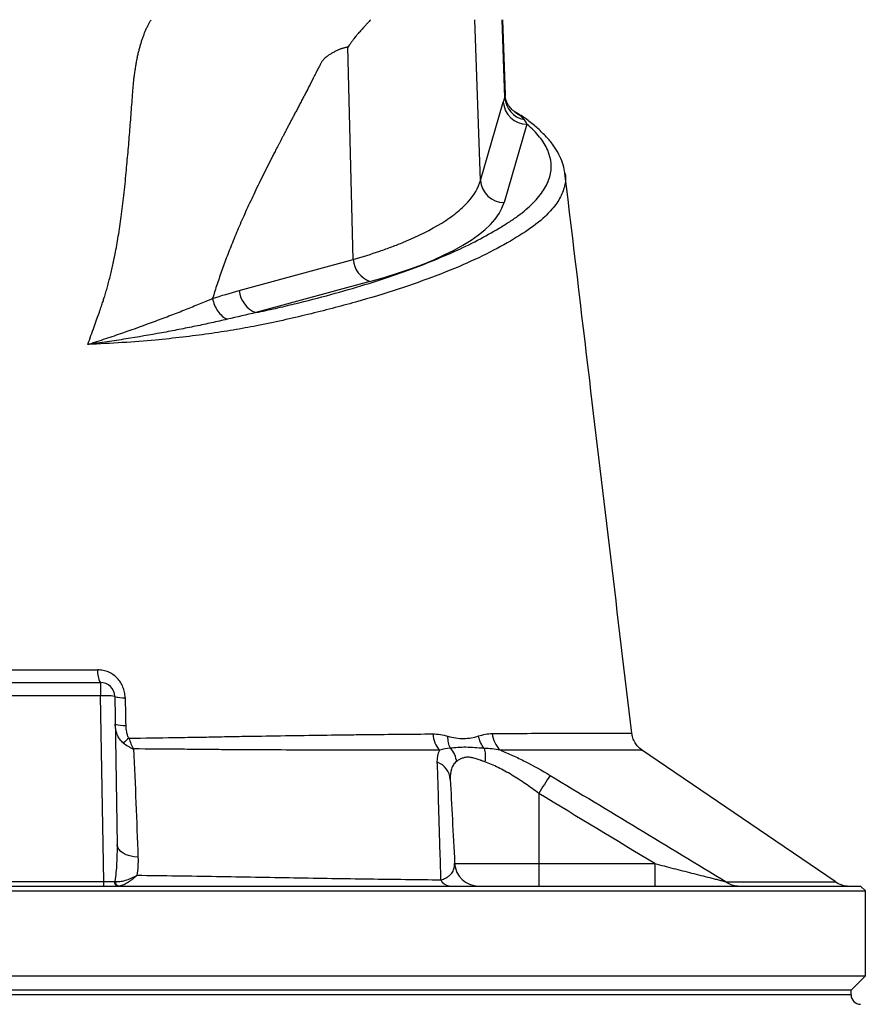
# Model space of a CAD drawing. Header units: millimetres. Extents: x 3953 to 8518, y 1316 to 11026.
# Tile 5 of 6: x 6218 to 7111, y 8681 to 9721. Entities that reach past the tile are written whole.
import ezdxf

# ---------------------------------------------------------------- set-up
doc = ezdxf.new("R2010")
doc.units = ezdxf.units.MM
doc.header["$LTSCALE"] = 5

msp = doc.modelspace()

# ---------------------------------------------------------------- linework, layer by layer
at = {"color": 7, "linetype": 'Continuous', "lineweight": 25}
for p, q in [((6704.5, 9551.3), (6698.6, 9721.1)), ((6730.3, 9638.8), (6727.4, 9721.1)), ((6730.9, 9641.6), (6728.1, 9721.1)), ((6570, 9467.8), (6564.5, 9692)), ((6704.5, 9551.3), (6728.6, 9634.1)), ((6753.5, 9610.8), (6729.4, 9528)), ((6793.6, 9558.6), (6793.7, 9558.4)), ((6449.8, 9435), (6570, 9467.8)), ((6587.7, 9444.6), (6467.5, 9411.7)), ((6167.9, 9021.1), (6303.4, 9021.1)), ((6303.4, 9021.1), (6303.4, 9006.9)), ((6303.4, 9006.9), (6167.9, 9006.9)), ((6306.8, 8810.9), (6303.4, 9006.9)), ((6318.4, 9006.4), (6321.2, 8849.7)), ((6863.7, 8967.4), (6863.7, 8967.4)), ((7078.8, 8810.8), (6874.6, 8949.9)), ((6766, 8903.9), (6766, 8829.8)), ((6677.2, 8829.8), (6766, 8829.8)), ((6766, 8829.8), (6766, 8806.1)), ((6766, 8829.8), (6888.4, 8829.8)), ((6888.4, 8829.8), (6888.4, 8806.1)), ((6164.5, 8810.9), (6306.8, 8810.9)), ((6306.8, 8806.1), (6306.8, 8810.9)), ((5360.7, 8801.1), (7110.7, 8801.1)), ((5365.7, 8806.1), (7105.7, 8806.1)), ((7110.7, 8801.1), (7105.7, 8806.1)), ((7110.7, 8711.1), (7110.7, 8801.1)), ((5360.7, 8711.1), (7110.7, 8711.1)), ((7095.7, 8696.1), (7110.7, 8711.1)), ((6235.7, 8696.1), (5375.7, 8696.1)), ((7095.7, 8696.1), (6235.7, 8696.1)), ((7095.7, 8691.2), (7095.7, 8696.1))]:
    msp.add_line(p, q, dxfattribs=at)
at = {"color": 8, "linetype": 'Continuous', "lineweight": 25}
for p, q in [((6235.7, 8691.2), (5375.7, 8691.2)), ((7095.7, 8691.2), (6235.7, 8691.2))]:
    msp.add_line(p, q, dxfattribs=at)
at = {"color": 7, "linetype": 'Continuous', "lineweight": 25, "flags": 128}
msp.add_lwpolyline([(6343, 8836.5), (6338.6, 8837), (6334.5, 8837.9), (6330.7, 8839.2), (6327.5, 8840.8), (6324.8, 8842.7), (6322.8, 8844.9), (6321.6, 8847.3), (6321.2, 8849.7)], dxfattribs=at)
at = {"color": 7, "linetype": 'Continuous', "lineweight": 25}
for centre, radius, start, end in [((6753.7, 9636), 25.2, 184.3381, 269.5004), ((6755.4, 9640.2), 25.1, 183.3083, 258.6499), ((6729.6, 9553.2), 25.2, 184.3381, 269.5004), ((6597.5, 9470.4), 27.6, 185.3432, 249.2251), ((6477.3, 9437.6), 27.6, 185.3432, 249.2251), ((6320.1, 9031.5), 19.7, 171.457, 211.8655), ((6303.4, 9006.1), 15, 1, 90), ((6308.4, 8934.8), 72.3, 82.0416, 93.962), ((6326.8, 9030), 25.1, 250.463, 276.094), ((6327.3, 9002.3), 26.6, 251.7277, 275.8115), ((6681.9, 8968.4), 27.8, 183.3207, 222.7062), ((6743.4, 8969.1), 26.5, 183.9656, 227.277), ((6388.1, 8893.5), 87.9, 128.4857, 133.5301), ((6651.1, 8916.9), 21.6, 4.7371, 68.6701), ((7112.9, 8697.7), 403.5, 146.0682, 149.2737), ((6702.2, 8831.1), 25, 183, 270), ((6322.3, 8810.5), 4.43, 174.955, 260.7137), ((6323.7, 8810.9), 4.77, 179.3371, 260.4312), ((6672.7, 8816.9), 10.8, 202.7944, 263.0288), ((6976.3, 8825.8), 19.6, 230.6056, 269.5553), ((7093.4, 8831.1), 25, 234.37, 269.9987), ((7105.7, 8691.2), 10, 180, 269)]:
    msp.add_arc(centre, radius, start, end, dxfattribs=at)
for centre, major_axis, ratio, start_param, end_param in [((6230.4, 9538.5), (500.5, 0), 0.267961, 5.50752, 6.205244), ((6306.8, 8811.1), (15, -0.1), 0.017433, 4.713708, 5.545875)]:
    msp.add_ellipse(centre, major_axis=major_axis, ratio=ratio, start_param=start_param, end_param=end_param, dxfattribs=at)
for points, knots in [([(6293.4, 9387.4), (6294.5, 9390.5), (6296.6, 9396.5), (6299.5, 9404.8), (6302.1, 9412), (6304.2, 9418.2), (6306, 9423.2), (6307.3, 9427.2), (6308.3, 9430.4), (6309.1, 9433.3), (6310, 9436.1), (6310.8, 9439.1), (6311.6, 9442), (6312.4, 9445), (6313.1, 9448), (6313.9, 9451.1), (6314.6, 9454.2), (6315.4, 9457.3), (6316.1, 9460.5), (6316.8, 9463.7), (6317.5, 9466.9), (6318.2, 9470.2), (6319.9, 9478.6), (6322.4, 9492.9), (6325.5, 9513.6), (6328.2, 9536.1), (6330.2, 9555.2), (6331.5, 9570.4), (6332.5, 9581), (6333.4, 9591.6), (6334.3, 9602.2), (6335.1, 9612.8), (6335.9, 9623.4), (6336.7, 9634), (6337.4, 9642.8), (6337.9, 9649.7), (6338.4, 9654.8), (6338.9, 9659.7), (6339.5, 9664.6), (6340.2, 9669.2), (6341, 9673.8), (6341.8, 9678.2), (6342.6, 9682.5), (6343.6, 9686.7), (6344.6, 9690.7), (6345.7, 9694.6), (6346.8, 9698.4), (6348.1, 9702), (6349.3, 9705.5), (6350.7, 9708.9), (6352.1, 9712.1), (6353.6, 9715.3), (6355.2, 9718.3), (6356.3, 9720.2), (6356.8, 9721.1)], [0, 0, 0, 0, 0.028981, 0.05462, 0.076899, 0.095804, 0.111324, 0.123447, 0.132169, 0.140832, 0.149578, 0.158407, 0.16732, 0.176318, 0.1854, 0.194567, 0.20382, 0.213157, 0.222581, 0.232091, 0.241687, 0.25137, 0.26114, 0.31708, 0.377982, 0.443881, 0.514805, 0.545901, 0.57699, 0.608072, 0.639147, 0.670215, 0.701275, 0.732327, 0.763372, 0.778693, 0.793665, 0.808292, 0.822579, 0.836529, 0.850148, 0.863441, 0.876413, 0.88907, 0.901419, 0.913467, 0.92522, 0.936688, 0.947878, 0.958799, 0.969461, 0.979875, 0.990051, 1, 1, 1, 1]), ([(6588.5, 9721.1), (6587.5, 9719.9), (6585.5, 9717.8), (6582.8, 9714.7), (6580.5, 9712.2), (6578.7, 9710.2), (6577.3, 9708.6), (6575.9, 9707.1), (6574.5, 9705.4), (6572.7, 9703.2), (6571, 9701.1), (6569.3, 9698.8), (6567.6, 9696.6), (6566, 9694.3), (6565, 9692.8), (6564.5, 9692)], [0, 0, 0, 0, 0.130608, 0.242339, 0.335183, 0.409136, 0.464192, 0.500351, 0.573381, 0.645815, 0.717679, 0.789002, 0.85981, 0.930133, 1, 1, 1, 1]), ([(6564.5, 9692), (6564.1, 9692), (6563.2, 9691.9), (6562, 9691.6), (6560.8, 9691.3), (6559.6, 9691), (6558.3, 9690.7), (6557.1, 9690.2), (6555.8, 9689.8), (6554.6, 9689.2), (6553.3, 9688.7), (6552, 9688.1), (6550.1, 9687.1), (6547.7, 9685.7), (6544.9, 9684.1), (6542.6, 9682.4), (6540.6, 9680.9), (6539, 9679.3), (6537.9, 9678), (6537.1, 9676.8), (6536.5, 9675.6), (6535.7, 9674.3), (6534.9, 9672.8), (6533.9, 9671.1), (6532.9, 9669.1), (6531.8, 9667), (6530.6, 9664.6), (6529.3, 9662), (6526.8, 9657), (6523.5, 9650.4), (6519.8, 9643.3), (6516.9, 9637.9), (6514.6, 9633.4), (6512.3, 9629.2), (6510.2, 9625), (6508, 9621), (6506, 9617.1), (6504, 9613.4), (6502.1, 9609.8), (6500.3, 9606.3), (6498.6, 9603), (6496.9, 9599.7), (6495.3, 9596.7), (6493.7, 9593.7), (6492.3, 9590.9), (6490.9, 9588.2), (6489.6, 9585.7), (6488.3, 9583.2), (6487.1, 9581), (6486, 9578.8), (6485, 9576.8), (6484, 9574.9), (6480.1, 9567.1), (6473.3, 9553.7), (6464.2, 9534.6), (6455.7, 9516.3), (6448, 9498.7), (6441, 9481.7), (6435.7, 9468), (6431.9, 9457.4), (6429.2, 9449.6), (6426.6, 9442), (6424.1, 9434.3), (6422.5, 9429.2), (6421.8, 9426.7)], [0, 0, 0, 0, 0.004953, 0.009964, 0.015038, 0.020178, 0.025387, 0.030669, 0.036026, 0.041461, 0.046978, 0.052578, 0.058265, 0.072186, 0.084567, 0.095429, 0.104801, 0.112729, 0.119293, 0.122887, 0.127182, 0.132181, 0.137886, 0.144299, 0.151421, 0.159252, 0.167792, 0.177042, 0.187003, 0.22152, 0.248268, 0.26489, 0.281022, 0.296665, 0.311817, 0.32648, 0.340653, 0.354336, 0.367529, 0.380233, 0.392447, 0.404171, 0.415405, 0.42615, 0.436405, 0.44617, 0.455445, 0.464231, 0.472527, 0.480333, 0.487649, 0.494476, 0.500813, 0.571801, 0.63934, 0.703455, 0.764173, 0.821528, 0.87556, 0.901234, 0.926509, 0.951391, 0.975886, 1, 1, 1, 1]), ([(6740.9, 9623.8), (6740.1, 9624.3), (6738.3, 9625.5), (6734.8, 9629.2), (6732, 9634.3), (6730.7, 9638.6), (6730.7, 9640.5), (6730.7, 9640.8)], [0, 0, 0, 0, 0.193778, 0.44378, 0.703682, 0.958667, 1, 1, 1, 1]), ([(6793.6, 9558.4), (6793.5, 9559.3), (6793.2, 9563.2), (6791.2, 9570.1), (6787.4, 9579), (6782.1, 9587.8), (6775.1, 9596.5), (6766.5, 9605.1), (6756.2, 9613.6), (6747.6, 9619.8), (6742, 9623.1), (6740.9, 9623.7)], [0, 0, 0, 0, 0.0334732, 0.1537719, 0.2769909, 0.4051179, 0.5390179, 0.6781244, 0.8206941, 0.9646892, 1, 1, 1, 1]), ([(6467.5, 9411.7), (6471, 9412.5), (6474.4, 9413.2), (6481.3, 9414.7), (6484.8, 9415.5), (6494.9, 9417.8), (6501.6, 9419.4), (6521.4, 9424.2), (6534.2, 9427.5), (6571.3, 9437.6), (6594.6, 9444.8), (6627, 9456), (6637.4, 9459.9), (6657.4, 9467.8), (6666.9, 9471.8), (6693.9, 9483.9), (6709.9, 9492.3), (6727.7, 9503), (6731.1, 9505.2), (6736.1, 9508.4), (6737.8, 9509.5), (6740.9, 9511.7), (6742.5, 9512.8), (6747, 9516.1), (6749.8, 9518.3), (6755.1, 9522.8), (6757.6, 9525.1), (6762.2, 9529.7), (6764.3, 9532), (6768, 9536.6), (6769.7, 9538.9), (6774.1, 9545.9), (6776.3, 9550.5), (6780.2, 9564.5), (6779.5, 9573.9), (6773.4, 9588), (6770.6, 9592.6), (6763.2, 9601.8), (6758.8, 9606.3), (6753.5, 9610.8)], [0, 0, 0, 0, 0.015625, 0.015625, 0.03125, 0.03125, 0.0625, 0.0625, 0.125, 0.125, 0.25, 0.25, 0.3125, 0.3125, 0.375, 0.375, 0.5, 0.5, 0.53125, 0.53125, 0.546875, 0.546875, 0.5625, 0.5625, 0.59375, 0.59375, 0.625, 0.625, 0.65625, 0.65625, 0.6875, 0.6875, 0.75, 0.75, 0.875, 0.875, 0.9375, 0.9375, 1, 1, 1, 1]), ([(6864.2, 8967.5), (6849.4, 9091.8), (6825.9, 9288.8), (6802.4, 9485.8), (6793.7, 9558.6)], [0, 0, 0, 0, 0.6307209, 1, 1, 1, 1]), ([(6570, 9467.8), (6579.9, 9470.7), (6589.2, 9473.6), (6602.6, 9478.2), (6606.9, 9479.8), (6615.2, 9482.9), (6619.3, 9484.5), (6638.8, 9492.6), (6652.2, 9499.3), (6669.3, 9509.9), (6674.4, 9513.5), (6681.3, 9519), (6683.4, 9520.9), (6687.5, 9524.6), (6689.3, 9526.5), (6697.9, 9535.9), (6702.4, 9543.5), (6704.5, 9551.3)], [0, 0, 0, 0, 0.125, 0.125, 0.1875, 0.1875, 0.25, 0.25, 0.5, 0.5, 0.625, 0.625, 0.6875, 0.6875, 0.75, 0.75, 1, 1, 1, 1]), ([(6290.3, 9378.1), (6290.3, 9378.1), (6290.3, 9378.1), (6290.4, 9378.2), (6290.4, 9378.2), (6290.5, 9378.2), (6290.5, 9378.2), (6290.7, 9378.3), (6290.8, 9378.3), (6291.1, 9378.4), (6291.3, 9378.5), (6291.9, 9378.6), (6292.3, 9378.8), (6293.4, 9379.2), (6294.2, 9379.4), (6296.6, 9380.2), (6298.1, 9380.7), (6302.8, 9382.2), (6305.9, 9383.3), (6315.1, 9386.3), (6321.1, 9388.4), (6338.9, 9394.6), (6350.4, 9398.7), (6367, 9404.9), (6372.4, 9406.9), (6383, 9411), (6388.1, 9413), (6398.2, 9417), (6403.1, 9419), (6410.2, 9422), (6412.6, 9422.9), (6416.1, 9424.4), (6417.8, 9425.1), (6419.8, 9425.9), (6420.8, 9426.3), (6421.2, 9426.5), (6421.5, 9426.6), (6421.6, 9426.7), (6421.8, 9426.7)], [0, 0, 0, 0, 0.000488, 0.000488, 0.000977, 0.000977, 0.001953, 0.001953, 0.003906, 0.003906, 0.007813, 0.007813, 0.015625, 0.015625, 0.03125, 0.03125, 0.0625, 0.0625, 0.125, 0.125, 0.25, 0.25, 0.5, 0.5, 0.625, 0.625, 0.75, 0.75, 0.875, 0.875, 0.9375, 0.9375, 0.96875, 0.984375, 0.992188, 0.996094, 0.996094, 1, 1, 1, 1]), ([(6421.8, 9426.7), (6422.2, 9424.3), (6422.9, 9421.9), (6424.8, 9417.4), (6426, 9415.2), (6428.7, 9411.3), (6430.2, 9409.6), (6433.5, 9406.7), (6435.3, 9405.5), (6437.1, 9404.7)], [0, 0, 0, 0, 0.25, 0.25, 0.5, 0.5, 0.75, 0.75, 1, 1, 1, 1]), ([(6437.1, 9404.7), (6431.7, 9403.5), (6426.3, 9402.2), (6415.2, 9399.8), (6409.6, 9398.6), (6398, 9396.2), (6392.2, 9395), (6380.3, 9392.7), (6374.2, 9391.5), (6355.7, 9388.1), (6343.1, 9386), (6323.6, 9382.9), (6317, 9381.9), (6307.1, 9380.4), (6303.7, 9380), (6298.7, 9379.3), (6297.1, 9379), (6294.5, 9378.7), (6293.7, 9378.6), (6292.4, 9378.4), (6292, 9378.3), (6291.4, 9378.3), (6291.2, 9378.2), (6290.8, 9378.2), (6290.7, 9378.2), (6290.6, 9378.1), (6290.5, 9378.1), (6290.5, 9378.1), (6290.4, 9378.1), (6290.4, 9378.1), (6290.3, 9378.1), (6290.3, 9378.1)], [0, 0, 0, 0, 0.125, 0.125, 0.25, 0.25, 0.375, 0.375, 0.5, 0.5, 0.75, 0.75, 0.875, 0.875, 0.9375, 0.9375, 0.96875, 0.96875, 0.984375, 0.984375, 0.992188, 0.992188, 0.996094, 0.996094, 0.998047, 0.998047, 0.999023, 0.999023, 0.999512, 0.999512, 1, 1, 1, 1]), ([(6170.6, 9034.4), (6192.1, 9034.4), (6213.8, 9034.4), (6246.5, 9034.4), (6257.4, 9034.4), (6279.1, 9034.4), (6289.9, 9034.4), (6300.7, 9034.4)], [0, 0, 0, 0, 0.5, 0.5, 0.75, 0.75, 1, 1, 1, 1]), ([(6329.5, 9005.1), (6329.4, 9007), (6329.2, 9008.9), (6328.4, 9012.7), (6327.9, 9014.5), (6326.8, 9017.1), (6326.4, 9018), (6325.5, 9019.7), (6325, 9020.5), (6323.5, 9022.9), (6322.3, 9024.4), (6319.6, 9027.1), (6318.2, 9028.4), (6315, 9030.5), (6313.4, 9031.4), (6310.8, 9032.6), (6309.9, 9032.9), (6308.1, 9033.4), (6307.2, 9033.7), (6304.4, 9034.2), (6302.6, 9034.4), (6300.7, 9034.4)], [0, 0, 0, 0, 0.125, 0.125, 0.25, 0.25, 0.3125, 0.3125, 0.375, 0.375, 0.5, 0.5, 0.625, 0.625, 0.75, 0.75, 0.8125, 0.8125, 0.875, 0.875, 1, 1, 1, 1]), ([(6327.5, 8957.3), (6326.1, 8958.4), (6324.8, 8959.8), (6323.2, 8962.1), (6322.7, 8962.9), (6321.8, 8964.5), (6321.4, 8965.3), (6320.4, 8967.8), (6319.9, 8969.6), (6319.2, 8973.3), (6319, 8975.1), (6318.9, 8977)], [0, 0, 0, 0, 0.25, 0.25, 0.375, 0.375, 0.5, 0.5, 0.75, 0.75, 1, 1, 1, 1]), ([(6330, 8975.8), (6330, 8973.5), (6330.2, 8971.1), (6331, 8967.7), (6331.3, 8966.6), (6332.1, 8964.4), (6332.7, 8963.3), (6333.4, 8962.3)], [0, 0, 0, 0, 0.5, 0.5, 0.75, 0.75, 1, 1, 1, 1]), ([(6333.4, 8962.3), (6349.7, 8962.5), (6365.6, 8962.7), (6384.9, 8963), (6388.8, 8963.1), (6396.4, 8963.2), (6400.2, 8963.2), (6411.5, 8963.4), (6418.9, 8963.6), (6429.7, 8963.8), (6433.3, 8963.9), (6438.6, 8964), (6440.4, 8964), (6443.9, 8964.1), (6445.6, 8964.1), (6454.3, 8964.3), (6461.2, 8964.4), (6481.8, 8964.7), (6495.3, 8964.9), (6521.7, 8965.3), (6534.7, 8965.5), (6553.7, 8965.8), (6560, 8965.8), (6572.5, 8966), (6578.7, 8966.1), (6609.1, 8966.4), (6632.2, 8966.6), (6654.1, 8966.8)], [0, 0, 0, 0, 0.125, 0.125, 0.15625, 0.15625, 0.1875, 0.1875, 0.25, 0.25, 0.28125, 0.28125, 0.296875, 0.296875, 0.3125, 0.3125, 0.375, 0.375, 0.5, 0.5, 0.625, 0.625, 0.6875, 0.6875, 0.75, 0.75, 1, 1, 1, 1]), ([(6654.1, 8966.8), (6656.8, 8966.8), (6659.5, 8966.6), (6664.9, 8965.8), (6667.5, 8965.1), (6670.2, 8964.4)], [0, 0, 0, 0, 0.5, 0.5, 1, 1, 1, 1]), ([(6672.8, 8951.6), (6671.9, 8953.4), (6671.2, 8955.4), (6670.3, 8959.8), (6670.1, 8962.1), (6670.2, 8964.4)], [0, 0, 0, 0, 0.5, 0.5, 1, 1, 1, 1]), ([(6670.2, 8964.4), (6675.8, 8962.8), (6681.4, 8961.9), (6689.5, 8962), (6692.2, 8962.2), (6697.4, 8963.1), (6699.9, 8963.8), (6702.4, 8964.6)], [0, 0, 0, 0, 0.5, 0.5, 0.75, 0.75, 1, 1, 1, 1]), ([(6702.4, 8964.6), (6704.9, 8965.3), (6707.3, 8966), (6712.1, 8967), (6714.5, 8967.2), (6717, 8967.2)], [0, 0, 0, 0, 0.5, 0.5, 1, 1, 1, 1]), ([(6708.3, 8951.5), (6706.9, 8953.4), (6705.6, 8955.5), (6703.6, 8959.9), (6702.9, 8962.2), (6702.4, 8964.6)], [0, 0, 0, 0, 0.5, 0.5, 1, 1, 1, 1]), ([(6874.7, 8950), (6873.3, 8951), (6870.6, 8953.1), (6867.4, 8957.6), (6865.1, 8962.4), (6864.5, 8965.9), (6864.3, 8967.5)], [0, 0, 0, 0, 0.245647, 0.494776, 0.767242, 1, 1, 1, 1]), ([(6327.5, 8957.3), (6329.1, 8956), (6330.8, 8954.8), (6333.5, 8953.2), (6334.4, 8952.7), (6335.9, 8952), (6336.4, 8951.7), (6337.3, 8951.3), (6337.8, 8951.1), (6338.3, 8950.9)], [0, 0, 0, 0, 0.5, 0.5, 0.75, 0.75, 0.875, 0.875, 1, 1, 1, 1]), ([(6333.4, 8962.3), (6334, 8960.3), (6334.8, 8958.3), (6336, 8955.4), (6336.4, 8954.5), (6337.1, 8953.1), (6337.4, 8952.6), (6337.8, 8951.7), (6338.1, 8951.3), (6338.3, 8950.9)], [0, 0, 0, 0, 0.5, 0.5, 0.75, 0.75, 0.875, 0.875, 1, 1, 1, 1]), ([(6661.5, 8949.5), (6639.4, 8949.5), (6616, 8949.5), (6585.3, 8949.6), (6579.1, 8949.6), (6566.5, 8949.6), (6560.1, 8949.6), (6540.9, 8949.6), (6527.8, 8949.7), (6501.1, 8949.8), (6487.5, 8949.8), (6466.7, 8949.9), (6459.8, 8949.9), (6449.2, 8950), (6445.7, 8950), (6438.5, 8950.1), (6434.9, 8950.1), (6424, 8950.2), (6416.6, 8950.3), (6401.6, 8950.4), (6393.9, 8950.5), (6370.5, 8950.7), (6354.6, 8950.8), (6338.3, 8950.9)], [0, 0, 0, 0, 0.25, 0.25, 0.3125, 0.3125, 0.375, 0.375, 0.5, 0.5, 0.625, 0.625, 0.6875, 0.6875, 0.71875, 0.71875, 0.75, 0.75, 0.8125, 0.8125, 0.875, 0.875, 1, 1, 1, 1]), ([(6708.3, 8951.5), (6704.9, 8951.8), (6701.6, 8952), (6695.2, 8952.5), (6692.1, 8952.6), (6686.2, 8952.7), (6683.3, 8952.5), (6677.8, 8952.1), (6675.2, 8951.8), (6672.8, 8951.6)], [0, 0, 0, 0, 0.25, 0.25, 0.5, 0.5, 0.75, 0.75, 1, 1, 1, 1]), ([(6672.8, 8951.6), (6674.5, 8949.6), (6675.9, 8947.4), (6678, 8942.6), (6678.7, 8940.1), (6679.1, 8937.6)], [0, 0, 0, 0, 0.5, 0.5, 1, 1, 1, 1]), ([(6708.3, 8951.5), (6709, 8949.5), (6709.4, 8947.3), (6709.7, 8942.4), (6709.5, 8939.8), (6709.2, 8937.2)], [0, 0, 0, 0, 0.5, 0.5, 1, 1, 1, 1]), ([(6725.5, 8949.6), (6729.7, 8947.9), (6734.1, 8946), (6740.6, 8943), (6742.9, 8942), (6747.3, 8939.9), (6749.5, 8938.7), (6760.6, 8933.1), (6769.4, 8928.2), (6778.1, 8922.9)], [0, 0, 0, 0, 0.25, 0.25, 0.375, 0.375, 0.5, 0.5, 1, 1, 1, 1]), ([(6662.7, 8812.7), (6662.4, 8824.3), (6662.1, 8835.6), (6661.4, 8857.6), (6661.1, 8868.4), (6660.5, 8889.1), (6660.2, 8899.2), (6659.6, 8918.6), (6659.3, 8928), (6658.9, 8937)], [0, 0, 0, 0, 0.25, 0.25, 0.5, 0.5, 0.75, 0.75, 1, 1, 1, 1]), ([(6679.1, 8937.6), (6677.8, 8936.6), (6676.7, 8935.4), (6675, 8932.8), (6674.3, 8931.3), (6672.7, 8926.5), (6672.4, 8922.7), (6672.6, 8918.7)], [0, 0, 0, 0, 0.25, 0.25, 0.5, 0.5, 1, 1, 1, 1]), ([(6709.2, 8937.2), (6708.6, 8937.4), (6707.5, 8937.8), (6706.2, 8938.3), (6705.2, 8938.7), (6703.8, 8939.2), (6702, 8939.8), (6699, 8940.8), (6695.5, 8941.7), (6691.4, 8942.3), (6687.7, 8941.9), (6685, 8941), (6683, 8940.1), (6681.7, 8939.3), (6680.3, 8938.5), (6679.6, 8937.9), (6679.1, 8937.6)], [0, 0, 0, 0, 0.0446583, 0.0803224, 0.1069855, 0.1246425, 0.1912274, 0.2487301, 0.3729097, 0.4983098, 0.6230625, 0.7485674, 0.8072724, 0.874189, 0.9255895, 1, 1, 1, 1]), ([(6766, 8903.9), (6761.4, 8907.4), (6756.7, 8910.8), (6749.6, 8915.7), (6747.2, 8917.3), (6742.4, 8920.4), (6739.9, 8921.9), (6732.7, 8926.3), (6727.9, 8928.9), (6720.7, 8932.5), (6718.4, 8933.6), (6713.7, 8935.6), (6711.4, 8936.5), (6709.2, 8937.2)], [0, 0, 0, 0, 0.25, 0.25, 0.375, 0.375, 0.5, 0.5, 0.75, 0.75, 0.875, 0.875, 1, 1, 1, 1]), ([(6778.1, 8922.9), (6809, 8904.2), (6840.1, 8885.6), (6902, 8848.2), (6933, 8829.4), (6963.9, 8810.6)], [0, 0, 0, 0, 0.5, 0.5, 1, 1, 1, 1]), ([(6672.6, 8918.7), (6673.3, 8905.4), (6674, 8891.3), (6675.6, 8861.6), (6676.4, 8846.1), (6677.2, 8829.8)], [0, 0, 0, 0, 0.5, 0.5, 1, 1, 1, 1]), ([(6318.9, 8810.9), (6319.9, 8817.3), (6320.5, 8823.8), (6321.2, 8836.7), (6321.3, 8843.2), (6321.2, 8849.7)], [0, 0, 0, 0, 0.5, 0.5, 1, 1, 1, 1]), ([(6662.7, 8812.7), (6663.7, 8812.9), (6664.6, 8813.2), (6666.1, 8813.8), (6666.9, 8814.1), (6668.8, 8815.1), (6669.9, 8815.8), (6671.7, 8817.2), (6672.5, 8817.9), (6673.9, 8819.4), (6674.4, 8820.1), (6675.8, 8822.4), (6676.5, 8823.8), (6677.2, 8826.8), (6677.3, 8828.3), (6677.2, 8829.8)], [0, 0, 0, 0, 0.0625, 0.0625, 0.125, 0.125, 0.25, 0.25, 0.375, 0.375, 0.5, 0.5, 0.75, 0.75, 1, 1, 1, 1]), ([(6888.4, 8829.8), (6894.9, 8828.1), (6901.5, 8826.5), (6914.5, 8823.1), (6920.9, 8821.5), (6930.6, 8819), (6933.8, 8818.2), (6940.2, 8816.6), (6943.4, 8815.8), (6948.1, 8814.6), (6949.6, 8814.2), (6952.7, 8813.4), (6954.2, 8813), (6957.2, 8812.3), (6958.6, 8811.9), (6961.4, 8811.2), (6962.7, 8810.9), (6963.9, 8810.6)], [0, 0, 0, 0, 0.25, 0.25, 0.5, 0.5, 0.625, 0.625, 0.75, 0.75, 0.8125, 0.8125, 0.875, 0.875, 0.9375, 0.9375, 1, 1, 1, 1]), ([(6318.9, 8810.9), (6320.5, 8810.7), (6322.2, 8810.7), (6324.9, 8811.1), (6325.8, 8811.2), (6327.7, 8811.6), (6328.7, 8811.9), (6331.7, 8812.8), (6333.7, 8813.5), (6336.7, 8814.8), (6337.8, 8815.3), (6339.3, 8816.1), (6339.8, 8816.4), (6340.9, 8816.9), (6341.4, 8817.2), (6341.9, 8817.5)], [0, 0, 0, 0, 0.25, 0.25, 0.375, 0.375, 0.5, 0.5, 0.75, 0.75, 0.875, 0.875, 0.9375, 0.9375, 1, 1, 1, 1]), ([(6322.9, 8806.2), (6324.2, 8806.3), (6325.6, 8806.7), (6327.9, 8807.7), (6328.7, 8808), (6330.3, 8808.8), (6331.1, 8809.3), (6333.5, 8810.7), (6335.2, 8811.9), (6337.7, 8813.8), (6338.5, 8814.5), (6339.8, 8815.6), (6340.2, 8816), (6341.1, 8816.7), (6341.5, 8817.1), (6341.9, 8817.5)], [0, 0, 0, 0, 0.25, 0.25, 0.375, 0.375, 0.5, 0.5, 0.75, 0.75, 0.875, 0.875, 0.9375, 0.9375, 1, 1, 1, 1]), ([(6341.9, 8817.5), (6370.2, 8817.2), (6398.1, 8816.8), (6439.5, 8816.1), (6453.3, 8815.9), (6480.6, 8815.4), (6494.1, 8815.1), (6534.6, 8814.4), (6561.1, 8814), (6612.9, 8813.3), (6638.1, 8813), (6662.7, 8812.7)], [0, 0, 0, 0, 0.25, 0.25, 0.375, 0.375, 0.5, 0.5, 0.75, 0.75, 1, 1, 1, 1])]:
    msp.add_open_spline(points, degree=3, knots=knots, dxfattribs=at)
at = {"color": 8, "linetype": 'Continuous', "lineweight": 25}
for points, knots in [([(6730.3, 9638.8), (6730.7, 9639.8), (6731.2, 9640.9), (6730.8, 9641.5), (6730.8, 9641.6)], [0, 0, 0, 0, 0.94995, 1, 1, 1, 1]), ([(6740.9, 9623.7), (6743.2, 9622.2), (6747, 9619.7), (6749.5, 9616.7), (6750.4, 9615.6)], [0, 0, 0, 0, 0.603969, 1, 1, 1, 1]), ([(6793.7, 9558.4), (6793.7, 9558.3), (6795, 9553.9), (6793.5, 9545.2), (6788.9, 9532.2), (6780.9, 9521.6), (6769.4, 9509.8), (6752.8, 9497.1), (6726.1, 9481.3), (6695.1, 9465.8), (6659.1, 9450.8), (6618.4, 9436.4), (6572.9, 9422.6), (6531.3, 9411.8), (6496, 9403.5), (6469.8, 9398), (6443.7, 9393.3), (6417.7, 9389.2), (6390.3, 9385.7), (6359.9, 9382.5), (6326.5, 9379.8), (6302.3, 9378.7), (6290.1, 9378.1)], [0, 0, 0, 0, 0.0009906, 0.055312, 0.1108256, 0.1667404, 0.1931495, 0.2646308, 0.3367136, 0.4101758, 0.4840323, 0.55898, 0.6343659, 0.711107, 0.7497252, 0.7883332, 0.8210319, 0.8538817, 0.8872658, 0.9208645, 0.9602171, 1, 1, 1, 1]), ([(6717, 8967.2), (6729.6, 8967.3), (6754.8, 8967.4), (6787.5, 8967.5), (6812, 8967.5), (6828.6, 8967.4), (6841.1, 8967.4), (6852.4, 8967.4), (6860.6, 8967.4), (6864.4, 8967.4), (6863.9, 8967.4), (6863.7, 8967.4)], [0, 0, 0, 0, 0.1503, 0.301329, 0.454871, 0.532271, 0.609672, 0.726044, 0.843205, 0.962903, 1, 1, 1, 1]), ([(6874.5, 8949.7), (6874.6, 8949.7), (6875.2, 8949.7), (6871.5, 8949.7), (6863.3, 8949.7), (6851.7, 8949.7), (6839.2, 8949.7), (6822.9, 8949.7), (6798.4, 8949.7), (6765, 8949.6), (6738.6, 8949.6), (6725.5, 8949.6)], [0, 0, 0, 0, 0.037004, 0.153999, 0.273564, 0.393998, 0.468391, 0.542784, 0.692895, 0.846038, 1, 1, 1, 1]), ([(6963.9, 8810.6), (6975.1, 8810.6), (6997.6, 8810.5), (7025, 8810.5), (7047.6, 8810.5), (7064.3, 8810.5), (7074.8, 8810.5), (7079.6, 8810.5), (7078.8, 8810.5), (7078.6, 8810.5)], [0, 0, 0, 0, 0.155391, 0.311853, 0.47168, 0.632663, 0.789899, 0.948236, 1, 1, 1, 1])]:
    msp.add_open_spline(points, degree=3, knots=knots, dxfattribs=at)
at = {"color": 7, "linetype": 'Continuous', "lineweight": 25}
for points in [[(6728.6, 9634.1), (6729.2, 9635.9), (6729.7, 9637.5), (6730.3, 9638.8)], [(6750.4, 9615.6), (6751.5, 9614.1), (6752.5, 9612.5), (6753.5, 9610.8)], [(6421.8, 9426.7), (6431, 9429.8), (6440.4, 9432.4), (6449.8, 9435)], [(6467.5, 9411.7), (6457.6, 9409.4), (6447.4, 9407.1), (6437.1, 9404.7)], [(6290.1, 9378.1), (6291.2, 9381.2), (6292.3, 9384.3), (6293.4, 9387.4)], [(6329.5, 9005.1), (6329.6, 8995.3), (6329.8, 8985.6), (6330, 8975.8)], [(6338.3, 8950.9), (6340.1, 8913), (6341.6, 8874.8), (6343, 8836.5)], [(6658.9, 8937), (6658.8, 8941.8), (6659.6, 8946), (6661.5, 8949.5)], [(6672.8, 8951.6), (6668.8, 8951.4), (6665.1, 8950.8), (6661.5, 8949.5)], [(6725.5, 8949.6), (6719.6, 8950.8), (6713.9, 8951.4), (6708.3, 8951.5)], [(6888.4, 8829.8), (6847.6, 8854.6), (6806.8, 8879.2), (6766, 8903.9)], [(6343, 8836.5), (6343.2, 8830.1), (6342.9, 8823.8), (6341.9, 8817.5)], [(6317.9, 8810.9), (6318.3, 8810.9), (6318.6, 8810.9), (6318.9, 8810.9)]]:
    msp.add_open_spline(points, degree=3, dxfattribs=at)

doc.saveas('drawing.dxf')
